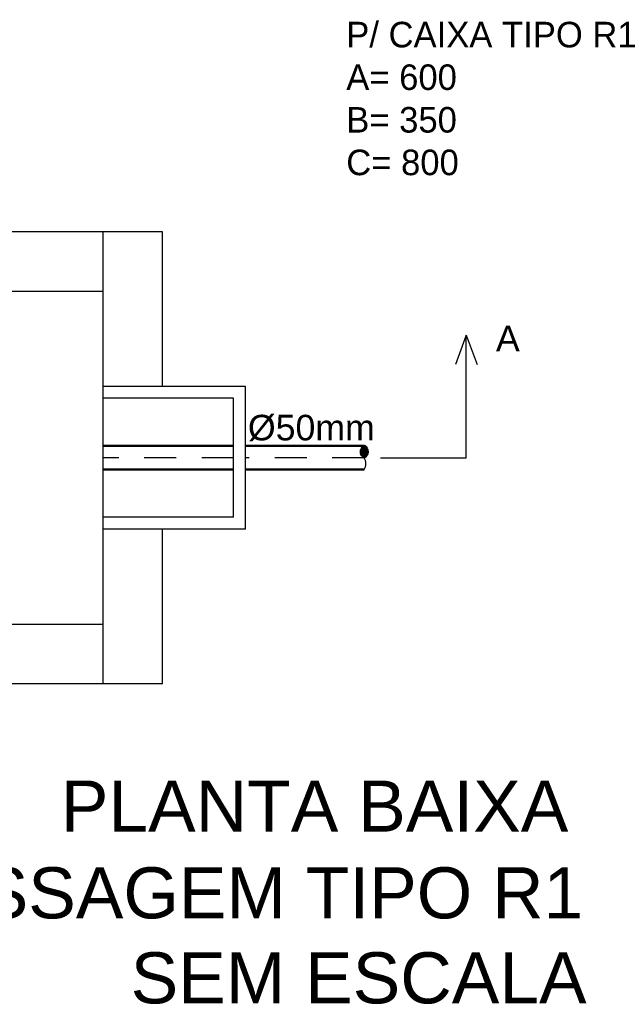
# Model space of a CAD drawing. Header units: millimetres. Extents: x 15 to 133, y 12 to 160.
# Tile 87 of 92: x 123.24 to 125.59, y 20.05 to 23.9. Entities that reach past the tile are written whole.
import ezdxf

# ---------------------------------------------------------------- set-up
doc = ezdxf.new("R2010")
doc.units = ezdxf.units.MM
doc.header["$MEASUREMENT"] = 0
doc.linetypes.add('HIDDEN2', pattern=[0.1875, 0.125, -0.0625])
for name, color, linetype, lineweight in [('Layout - Marco Polo', 252, 'Continuous', 25), ('Layout 01 - Marco Polo', 152, 'Continuous', 25), ('Layout-02 - Marco Polo', 243, 'Continuous', 50), ('Linha de Chamada - Marco Polo', 1, 'Continuous', 25), ('Projeção - Marco Polo', 50, 'Continuous', 25), ('Textos - Marco Polo', 143, 'Continuous', 25), ('Títulos - Marco Polo', 142, 'Continuous', 50)]:
    doc.layers.add(name, color=color, linetype=linetype, lineweight=lineweight)
doc.styles.add('Textos 1-50 - Marco Polo', font='arial.ttf', dxfattribs={"height": 0.1})
doc.styles.add('Títulos 1-50 - Marco Polo', font='arial.ttf', dxfattribs={"height": 0.2})

msp = doc.modelspace()

# ---------------------------------------------------------------- linework, layer by layer
at = {"layer": 'Layout - Marco Polo'}
for p, q in [((124.5794, 22.2096), (124.6066, 22.2096)), ((124.5797, 22.205), (124.6063, 22.205)), ((124.58, 22.2143), (124.606, 22.2143)), ((124.5808, 22.2003), (124.6053, 22.2003)), ((124.5815, 22.2189), (124.6046, 22.2189)), ((124.5828, 22.1957), (124.6032, 22.1957)), ((124.584, 22.2236), (124.6021, 22.2236)), ((124.5861, 22.191), (124.5999, 22.191)), ((124.5879, 22.2282), (124.5981, 22.2282))]:
    msp.add_line(p, q, dxfattribs=at)
at = {"layer": 'Layout 01 - Marco Polo'}
for p, q in [((123.8026, 23.0689), (121.4779, 23.0689)), ((123.5702, 21.3021), (123.5702, 23.0689)), ((123.8026, 22.4644), (123.8026, 23.0689)), ((123.5702, 22.8364), (121.4779, 22.8364)), ((124.1281, 22.4644), (123.5702, 22.4644)), ((124.1281, 21.9065), (124.1281, 22.4644)), ((124.0816, 22.4179), (123.5702, 22.4179)), ((124.0816, 21.953), (124.0816, 22.4179)), ((124.0816, 21.953), (123.5702, 21.953)), ((124.1281, 21.9065), (123.5702, 21.9065)), ((123.8026, 21.3021), (123.8026, 21.9065)), ((121.4779, 21.5346), (123.5702, 21.5346)), ((121.4779, 21.3021), (123.8026, 21.3021))]:
    msp.add_line(p, q, dxfattribs=at)
at = {"layer": 'Layout-02 - Marco Polo'}
for p, q in [((124.0816, 22.232), (123.5702, 22.232)), ((124.593, 22.232), (124.1281, 22.232)), ((124.0816, 22.139), (123.5702, 22.139)), ((124.593, 22.139), (124.1281, 22.139))]:
    msp.add_line(p, q, dxfattribs=at)
for centre, start, end in [((124.6061, 22.2087), 119.382, 240.618), ((124.5799, 22.2087), 299.382, 60.618)]:
    msp.add_arc(centre, 0.0267, start, end, dxfattribs=at)
at = {"layer": 'Linha de Chamada - Marco Polo'}
for p, q in [((124.9926, 22.6654), (124.95, 22.5509)), ((124.9926, 22.6654), (125.0351, 22.5509)), ((124.9926, 22.1855), (124.9926, 22.6654)), ((124.6565, 22.1855), (124.9926, 22.1855))]:
    msp.add_line(p, q, dxfattribs=at)
at = {"layer": 'Projeção - Marco Polo', "linetype": 'HIDDEN2'}
for p, q in [((124.0816, 22.1855), (123.5702, 22.1855)), ((124.593, 22.1855), (124.1281, 22.1855))]:
    msp.add_line(p, q, dxfattribs=at)
at = {"layer": 'Projeção - Marco Polo'}
msp.add_arc((124.5537, 22.1622), 0.0456, 329.377, 30.623, dxfattribs=at)

# ---------------------------------------------------------------- texts
at = {"layer": 'Textos - Marco Polo', "style": 'Textos 1-50 - Marco Polo'}
for s, p in [('A', (125.1089, 22.6021)), ('%%C50mm', (124.1376, 22.2534))]:
    msp.add_text(s, height=0.1, dxfattribs=at).set_placement(p)
at = {"layer": 'Textos - Marco Polo', "insert": (124.5227, 23.8911), "char_height": 0.1, "width": 1.235726, "attachment_point": 1, "style": 'Textos 1-50 - Marco Polo'}
msp.add_mtext('P/ CAIXA TIPO R1\\PA= 600\\PB= 350\\PC= 800', dxfattribs=at)
at = {"layer": 'Títulos - Marco Polo', "style": 'Títulos 1-50 - Marco Polo'}
for s, p in [('PLANTA BAIXA ', (123.405, 20.7223)), ('CAIXA DE PASSAGEM TIPO R1', (121.3367, 20.383)), ('SEM ESCALA', (123.6784, 20.0504))]:
    msp.add_text(s, height=0.2, dxfattribs=at).set_placement(p)

doc.saveas('drawing.dxf')
